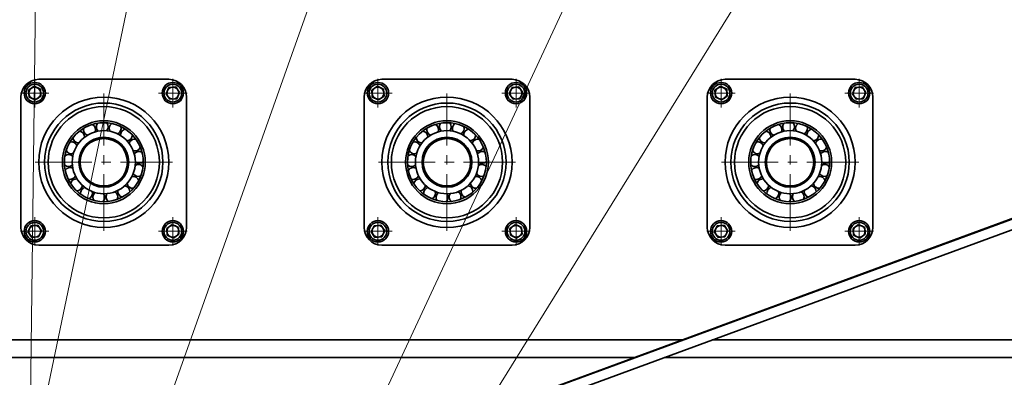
# Model space of a CAD drawing. Header units: millimetres. Extents: x -14862 to 14862, y -10512 to 10512.
# Tile 132 of 199: x -6185 to -5353, y 6889 to 7191. Entities that reach past the tile are written whole.
import ezdxf

# ---------------------------------------------------------------- set-up
doc = ezdxf.new("R2010")
doc.units = ezdxf.units.MM
doc.header["$LTSCALE"] = 4
doc.linetypes.add('点画线', pattern=[18, 12, -2, 2, -2])
doc.layers.get('0').update_dxf_attribs({"lineweight": 18})
for name, color, linetype, lineweight in [('中心线层', 1, '点画线', 18), ('几何体', 7, 'Continuous', 35), ('尺寸线层', 3, 'Continuous', 18), ('注释', 3, 'Continuous', 18)]:
    doc.layers.add(name, color=color, linetype=linetype, lineweight=lineweight)
doc.styles.add('标准', font='txt', dxfattribs={"width": 0.667})
doc.dimstyles.new('GB_尺寸', dxfattribs={"dimtxt": 3.5, "dimasz": 4, "dimexe": 2, "dimexo": 0, "dimtad": 1, "dimdsep": 46, "dimtxsty": '标准', "dimblk": '_CAXARROW', "dimcen": 0, "dimdle": 8, "dimazin": 2, "dimtfac": 0.707107, "dimtdec": 3, "dimtmove": 2, "dimatfit": 3, "dimfxl": 0, "dimfrac": 2, "dimtolj": 1, "dimarcsym": 0})

# ---------------------------------------------------------------- blocks, each defined once
blk = doc.blocks.new('*X103')
at = {"layer": '注释', "color": 0, "linetype": 'Continuous'}
blk.add_line((-25.08, -2011.03), (0, 0), dxfattribs=at)
blk = doc.blocks.new('*X104')
at = {"layer": '注释', "color": 0, "linetype": 'Continuous'}
blk.add_line((-414.32, -1986.81), (0, 0), dxfattribs=at)
blk = doc.blocks.new('*X105')
at = {"layer": '注释', "color": 0, "linetype": 'Continuous'}
blk.add_line((-730.4, -2052.87), (0, 0), dxfattribs=at)
blk = doc.blocks.new('*X106')
at = {"layer": '注释', "color": 0, "linetype": 'Continuous'}
blk.add_line((-989.45, -2126.47), (0, 0), dxfattribs=at)
blk = doc.blocks.new('*X107')
at = {"layer": '注释', "color": 0, "linetype": 'Continuous'}
blk.add_line((-1326.6, -2138.85), (0, 0), dxfattribs=at)
blk = doc.blocks.new('*X141')
at = {"layer": '尺寸线层'}
for points in [[(-4713.19, 6329.27), (-4812.16, 6310.29), (-4804.45, 6286.51)], [(-5847.19, 5961.27), (-5755.93, 6004.02), (-5748.21, 5980.24)]]:
    blk.add_hatch(color=0, dxfattribs=at).paths.add_polyline_path(points, flags=0)
at = {"layer": '尺寸线层', "color": 0}
for p, q in [((-4953.86, 7070.9), (-4697.76, 6281.71)), ((-6087.86, 6702.9), (-5831.76, 5913.71)), ((-5847.19, 5961.27), (-4713.19, 6329.27))]:
    blk.add_line(p, q, dxfattribs=at)
at = {"layer": '尺寸线层', "color": 0, "insert": (-5298.44, 6201.51), "char_height": 87.5, "width": 331.5251, "attachment_point": 5, "rotation": 17.97903, "line_spacing_factor": 1.15057, "style": '标准'}
blk.add_mtext('\\T1.1;1200', dxfattribs=at)
blk = doc.blocks.new('_CAXARROW')
blk.add_hatch(color=0).paths.add_polyline_path([(0, 0), (-1, 0.125), (-1, -0.125)], flags=0)
blk = doc.blocks.new('*X145')
at = {"layer": '尺寸线层'}
for points in [[(-11533.86, 4553.62), (-11433.86, 4566.12), (-11433.86, 4541.12)], [(4383.67, 4553.62), (4283.67, 4566.12), (4283.67, 4541.12)]]:
    blk.add_hatch(color=0, dxfattribs=at).paths.add_polyline_path(points, flags=0)
at = {"layer": '尺寸线层', "color": 0}
for p, q in [((4383.67, 7085.9), (4383.67, 4503.62)), ((-11533.86, 5485.9), (-11533.86, 4503.62)), ((-11533.86, 4553.62), (4383.67, 4553.62))]:
    blk.add_line(p, q, dxfattribs=at)
at = {"layer": '尺寸线层', "color": 0, "insert": (-3575.1, 4612.75), "char_height": 87.5, "width": 423.3401, "attachment_point": 5, "line_spacing_factor": 1.15057, "style": '标准'}
blk.add_mtext('\\T1.1;15950', dxfattribs=at)

msp = doc.modelspace()

# ---------------------------------------------------------------- linework, layer by layer
at = {"layer": '中心线层'}
for p, q in [((-6172.195, 7117.236), (-6172.195, 7141.236)), ((-6055.523, 7117.236), (-6055.523, 7141.235)), ((-5882.195, 7117.236), (-5882.195, 7141.236)), ((-5765.523, 7117.236), (-5765.523, 7141.235)), ((-5592.195, 7117.236), (-5592.195, 7141.236)), ((-5475.523, 7117.236), (-5475.523, 7141.235)), ((-6184.195, 7129.236), (-6160.195, 7129.236)), ((-6113.86, 7012.9), (-6113.86, 7128.899)), ((-6067.523, 7129.236), (-6043.524, 7129.236)), ((-5894.195, 7129.236), (-5870.195, 7129.236)), ((-5823.86, 7012.9), (-5823.86, 7128.899)), ((-5777.523, 7129.236), (-5753.524, 7129.236)), ((-5604.195, 7129.236), (-5580.195, 7129.236)), ((-5533.86, 7012.9), (-5533.86, 7128.899)), ((-5487.523, 7129.236), (-5463.524, 7129.236)), ((-6171.86, 7070.9), (-6055.86, 7070.9)), ((-5881.86, 7070.9), (-5765.86, 7070.9)), ((-5591.86, 7070.9), (-5475.86, 7070.9)), ((-6172.195, 7000.564), (-6172.195, 7024.563)), ((-6055.523, 7000.563), (-6055.523, 7024.563)), ((-5882.195, 7000.564), (-5882.195, 7024.563)), ((-5765.523, 7000.563), (-5765.523, 7024.563)), ((-5592.195, 7000.564), (-5592.195, 7024.563)), ((-5475.523, 7000.563), (-5475.523, 7024.563)), ((-6184.195, 7012.564), (-6160.196, 7012.564)), ((-6067.523, 7012.563), (-6043.524, 7012.563)), ((-5894.195, 7012.564), (-5870.196, 7012.564)), ((-5777.523, 7012.563), (-5753.524, 7012.563)), ((-5604.195, 7012.564), (-5580.196, 7012.564)), ((-5487.523, 7012.563), (-5463.524, 7012.563))]:
    msp.add_line(p, q, dxfattribs=at)
at = {"layer": '几何体'}
for p, q in [((-4985.122, 7156.065), (-6088.39, 6750.647)), ((-6087.463, 6750.648), (-4985.012, 7155.766)), ((-6168.859, 7140.9), (-6058.86, 7140.9)), ((-5878.859, 7140.9), (-5768.86, 7140.9)), ((-5588.859, 7140.9), (-5478.86, 7140.9)), ((-6177.404, 7131.727), (-6172.643, 7134.992)), ((-6176.957, 7125.97), (-6177.404, 7131.727)), ((-6172.643, 7134.992), (-6167.434, 7132.501)), ((-6167.434, 7132.501), (-6166.987, 7126.745)), ((-5017.061, 7134.974), (-6071.146, 6747.629)), ((-6061.279, 7128.789), (-6058.788, 7133.997)), ((-6058.788, 7133.997), (-6053.033, 7134.445)), ((-6053.033, 7134.445), (-6049.767, 7129.683)), ((-5887.404, 7131.727), (-5882.643, 7134.992)), ((-5886.957, 7125.97), (-5887.404, 7131.727)), ((-5882.643, 7134.992), (-5877.435, 7132.501)), ((-5877.435, 7132.501), (-5876.987, 7126.745)), ((-5771.279, 7128.789), (-5768.788, 7133.997)), ((-5768.788, 7133.997), (-5763.033, 7134.445)), ((-5763.033, 7134.445), (-5759.766, 7129.683)), ((-5597.404, 7131.727), (-5592.643, 7134.992)), ((-5596.957, 7125.97), (-5597.404, 7131.727)), ((-5592.643, 7134.992), (-5587.435, 7132.501)), ((-5587.435, 7132.501), (-5586.987, 7126.745)), ((-5481.279, 7128.789), (-5478.788, 7133.997)), ((-5478.788, 7133.997), (-5473.033, 7134.445)), ((-5473.033, 7134.445), (-5469.766, 7129.683)), ((-6183.86, 7015.9), (-6183.86, 7125.9)), ((-6171.748, 7123.48), (-6176.957, 7125.97)), ((-6166.987, 7126.745), (-6171.748, 7123.48)), ((-6058.014, 7124.027), (-6061.279, 7128.789)), ((-6052.257, 7124.475), (-6058.014, 7124.027)), ((-6049.767, 7129.683), (-6052.257, 7124.475)), ((-6043.859, 7125.9), (-6043.859, 7015.9)), ((-5893.86, 7015.9), (-5893.86, 7125.9)), ((-5881.748, 7123.48), (-5886.957, 7125.97)), ((-5876.987, 7126.745), (-5881.748, 7123.48)), ((-5768.014, 7124.027), (-5771.279, 7128.789)), ((-5762.257, 7124.475), (-5768.014, 7124.027)), ((-5759.766, 7129.683), (-5762.257, 7124.475)), ((-5753.859, 7125.9), (-5753.859, 7015.9)), ((-5603.86, 7015.9), (-5603.86, 7125.9)), ((-5591.748, 7123.48), (-5596.957, 7125.97)), ((-5586.987, 7126.745), (-5591.748, 7123.48)), ((-5478.014, 7124.027), (-5481.279, 7128.789)), ((-5472.257, 7124.475), (-5478.014, 7124.027)), ((-5469.766, 7129.683), (-5472.257, 7124.475)), ((-5463.859, 7125.9), (-5463.859, 7015.9)), ((-6119.238, 7103.796), (-6119.302, 7103.705)), ((-6109.121, 7100.523), (-6110.186, 7100.674)), ((-5829.237, 7103.796), (-5829.302, 7103.705)), ((-5819.121, 7100.523), (-5820.186, 7100.674)), ((-5539.237, 7103.796), (-5539.302, 7103.705)), ((-5529.121, 7100.523), (-5530.186, 7100.674)), ((-6130.315, 7095.984), (-6131.204, 7095.377)), ((-6098.739, 7096.811), (-6099.679, 7097.337)), ((-5840.315, 7095.984), (-5841.203, 7095.377)), ((-5808.739, 7096.811), (-5809.679, 7097.337)), ((-5550.315, 7095.984), (-5551.204, 7095.377)), ((-5518.74, 7096.811), (-5519.679, 7097.337)), ((-6085.23, 7079.862), (-6085.569, 7080.883)), ((-5795.23, 7079.862), (-5795.569, 7080.883)), ((-5505.23, 7079.862), (-5505.569, 7080.883)), ((-6142.919, 7078.351), (-6143.167, 7077.304)), ((-5852.919, 7078.351), (-5853.167, 7077.304)), ((-5562.919, 7078.351), (-5563.167, 7077.304)), ((-6146.443, 7064.259), (-6146.505, 7064.166)), ((-6143.649, 7067.35), (-6143.502, 7066.284)), ((-5856.443, 7064.259), (-5856.505, 7064.166)), ((-5853.649, 7067.35), (-5853.502, 7066.284)), ((-5566.443, 7064.259), (-5566.505, 7064.166)), ((-5563.649, 7067.35), (-5563.502, 7066.284)), ((-6140.355, 7056.829), (-6139.833, 7055.887)), ((-6086.663, 7058.235), (-6086.226, 7059.219)), ((-5850.355, 7056.829), (-5849.833, 7055.887)), ((-5796.663, 7058.235), (-5796.226, 7059.219)), ((-5560.355, 7056.829), (-5559.833, 7055.887)), ((-5506.663, 7058.235), (-5506.226, 7059.219)), ((-6133.483, 7048.208), (-6132.656, 7047.518)), ((-6093.075, 7049.266), (-6092.313, 7050.026)), ((-5843.483, 7048.208), (-5842.656, 7047.518)), ((-5803.075, 7049.266), (-5802.312, 7050.026)), ((-5553.483, 7048.208), (-5552.656, 7047.518)), ((-5513.075, 7049.266), (-5512.312, 7050.026)), ((-6113.074, 7040.91), (-6111.998, 7040.957)), ((-6102.293, 7043.219), (-6101.308, 7043.651)), ((-5823.074, 7040.91), (-5821.998, 7040.957)), ((-5812.293, 7043.219), (-5811.308, 7043.651)), ((-5533.074, 7040.91), (-5531.998, 7040.957)), ((-5522.293, 7043.219), (-5521.308, 7043.651)), ((-6177.952, 7012.116), (-6175.461, 7017.325)), ((-6175.461, 7017.325), (-6169.705, 7017.772)), ((-6169.705, 7017.772), (-6166.44, 7013.011)), ((-6060.732, 7015.054), (-6055.97, 7018.319)), ((-6060.284, 7009.298), (-6060.732, 7015.054)), ((-6055.97, 7018.319), (-6050.762, 7015.829)), ((-6050.762, 7015.829), (-6050.315, 7010.073)), ((-5887.952, 7012.116), (-5885.461, 7017.325)), ((-5885.461, 7017.325), (-5879.705, 7017.772)), ((-5879.705, 7017.772), (-5876.44, 7013.011)), ((-5770.732, 7015.054), (-5765.97, 7018.319)), ((-5770.284, 7009.298), (-5770.732, 7015.054)), ((-5765.97, 7018.319), (-5760.762, 7015.829)), ((-5760.762, 7015.829), (-5760.315, 7010.073)), ((-5597.952, 7012.116), (-5595.461, 7017.325)), ((-5595.461, 7017.325), (-5589.705, 7017.772)), ((-5589.705, 7017.772), (-5586.44, 7013.011)), ((-5480.732, 7015.054), (-5475.97, 7018.319)), ((-5480.284, 7009.298), (-5480.732, 7015.054)), ((-5475.97, 7018.319), (-5470.762, 7015.829)), ((-5470.762, 7015.829), (-5470.315, 7010.073)), ((-6174.686, 7007.355), (-6177.952, 7012.116)), ((-6168.93, 7007.802), (-6174.686, 7007.355)), ((-6166.44, 7013.011), (-6168.93, 7007.802)), ((-6055.075, 7006.807), (-6060.284, 7009.298)), ((-6050.315, 7010.073), (-6055.075, 7006.807)), ((-5884.686, 7007.355), (-5887.952, 7012.116)), ((-5878.93, 7007.802), (-5884.686, 7007.355)), ((-5876.44, 7013.011), (-5878.93, 7007.802)), ((-5765.075, 7006.807), (-5770.284, 7009.298)), ((-5760.315, 7010.073), (-5765.075, 7006.807)), ((-5594.686, 7007.355), (-5597.952, 7012.116)), ((-5588.93, 7007.802), (-5594.686, 7007.355)), ((-5586.44, 7013.011), (-5588.93, 7007.802)), ((-5475.076, 7006.807), (-5480.284, 7009.298)), ((-5470.315, 7010.073), (-5475.076, 7006.807)), ((-6058.86, 7000.9), (-6168.859, 7000.9)), ((-5768.86, 7000.9), (-5878.859, 7000.9)), ((-5478.86, 7000.9), (-5588.859, 7000.9)), ((-5625.079, 6920.9), (-11533.859, 6920.9)), ((-5187.443, 6920.9), (-5599.623, 6920.9)), ((-5665.898, 6905.9), (-11533.859, 6905.9)), ((-5665.898, 6905.9), (-11533.859, 6905.9)), ((-5240.273, 6905.9), (-5640.444, 6905.9)), ((-5240.273, 6905.9), (-5640.444, 6905.9))]:
    msp.add_line(p, q, dxfattribs=at)
for points in [[(-6120.142, 7100.234), (-6120.309, 7100.198), (-6121.19, 7099.99)], [(-5830.142, 7100.234), (-5830.309, 7100.198), (-5831.19, 7099.99)], [(-5540.142, 7100.234), (-5540.309, 7100.198), (-5541.19, 7099.99)], [(-6090.401, 7089.599), (-6090.995, 7090.321), (-6091.086, 7090.429)], [(-5800.401, 7089.599), (-5800.995, 7090.321), (-5801.086, 7090.429)], [(-5510.401, 7089.599), (-5510.995, 7090.321), (-5511.086, 7090.429)], [(-6138.265, 7088.346), (-6138.69, 7087.735), (-6138.875, 7087.459)], [(-5848.265, 7088.346), (-5848.69, 7087.735), (-5848.875, 7087.459)], [(-5558.265, 7088.346), (-5558.69, 7087.735), (-5558.875, 7087.459)], [(-6083.925, 7068.915), (-6083.903, 7069.275), (-6083.874, 7069.99)], [(-5793.925, 7068.915), (-5793.903, 7069.275), (-5793.873, 7069.99)], [(-5503.925, 7068.915), (-5503.903, 7069.275), (-5503.873, 7069.99)], [(-6123.96, 7042.651), (-6123.439, 7042.47), (-6122.941, 7042.307)], [(-5833.96, 7042.651), (-5833.439, 7042.47), (-5832.941, 7042.307)], [(-5543.96, 7042.651), (-5543.439, 7042.47), (-5542.941, 7042.307)]]:
    msp.add_lwpolyline(points, dxfattribs=at)
for centre, radius in [((-6172.195, 7129.236), 9), ((-6172.196, 7129.236), 7.5), ((-6055.523, 7129.236), 9), ((-6055.523, 7129.236), 7.5), ((-5882.195, 7129.236), 9), ((-5882.195, 7129.236), 7.5), ((-5765.523, 7129.236), 9), ((-5765.523, 7129.236), 7.5), ((-5592.195, 7129.236), 9), ((-5592.196, 7129.236), 7.5), ((-5475.523, 7129.236), 9), ((-5475.523, 7129.236), 7.5), ((-6113.86, 7070.9), 55), ((-5823.859, 7070.9), 55), ((-5533.859, 7070.9), 55), ((-6113.86, 7070.9), 50), ((-6113.859, 7070.9), 47), ((-5823.86, 7070.9), 50), ((-5823.859, 7070.9), 47), ((-5533.86, 7070.9), 50), ((-5533.859, 7070.9), 47), ((-6113.859, 7070.9), 35), ((-5823.859, 7070.9), 35), ((-5533.859, 7070.9), 35), ((-6113.859, 7070.9), 33.334), ((-6113.859, 7070.899), 26.667), ((-5823.859, 7070.899), 33.334), ((-5823.859, 7070.899), 26.667), ((-5533.859, 7070.899), 33.334), ((-5533.859, 7070.9), 26.667), ((-6113.859, 7070.9), 21.1), ((-6113.859, 7070.9), 20), ((-5823.859, 7070.9), 21.1), ((-5823.859, 7070.9), 20), ((-5533.859, 7070.9), 21.1), ((-5533.859, 7070.9), 20), ((-6172.196, 7012.563), 9), ((-6172.196, 7012.563), 7.5), ((-6055.523, 7012.563), 9), ((-6055.523, 7012.563), 7.5), ((-5882.196, 7012.563), 9), ((-5882.196, 7012.563), 7.5), ((-5765.523, 7012.563), 9), ((-5765.523, 7012.563), 7.5), ((-5592.196, 7012.563), 9), ((-5592.196, 7012.563), 7.5), ((-5475.523, 7012.563), 9), ((-5475.523, 7012.563), 7.5)]:
    msp.add_circle(centre, radius, dxfattribs=at)
for centre, radius, start, end in [((-6168.859, 7125.899), 15, 89.999861, 179.99883), ((-6058.86, 7125.899), 15, 0.00117, 90.000139), ((-5878.859, 7125.899), 15, 89.999861, 179.99883), ((-5768.86, 7125.899), 15, 0.00117, 90.000139), ((-5588.859, 7125.899), 15, 89.999861, 179.99883), ((-5478.86, 7125.899), 15, 0.00117, 90.000139), ((-6172.195, 7129.236), 5, 124.456329, 184.446152), ((-6172.196, 7129.236), 5, 64.442624, 124.444708), ((-6172.197, 7129.234), 5.002, 4.460527, 64.438437), ((-6055.521, 7129.236), 5.002, 154.453537, 214.429157), ((-6055.524, 7129.238), 4.998, 94.426602, 154.457058), ((-6055.522, 7129.239), 4.997, 34.426288, 94.452093), ((-6055.522, 7129.235), 4.999, 334.444525, 34.45996), ((-5882.195, 7129.236), 5, 124.456329, 184.446152), ((-5882.196, 7129.236), 5, 64.442624, 124.444708), ((-5882.197, 7129.234), 5.002, 4.460527, 64.438437), ((-5765.521, 7129.236), 5.002, 154.453537, 214.429157), ((-5765.524, 7129.238), 4.998, 94.426602, 154.457058), ((-5765.522, 7129.239), 4.997, 34.426288, 94.452093), ((-5765.522, 7129.235), 4.999, 334.444525, 34.45996), ((-5592.195, 7129.236), 5, 124.456329, 184.446152), ((-5592.196, 7129.236), 5, 64.445781, 124.441551), ((-5592.197, 7129.234), 5.002, 4.460527, 64.438437), ((-5475.521, 7129.236), 5.002, 154.453537, 214.429157), ((-5475.524, 7129.238), 4.998, 94.426602, 154.457058), ((-5475.523, 7129.236), 5, 34.444734, 94.443078), ((-5475.525, 7129.236), 5.002, 334.453537, 34.429157), ((-6172.197, 7129.235), 4.998, 184.431608, 244.449332), ((-6172.195, 7129.236), 5, 244.442624, 304.444708), ((-6172.194, 7129.235), 4.998, 304.430429, 4.452333), ((-6055.523, 7129.236), 5, 214.444734, 274.443078), ((-6055.524, 7129.237), 5.001, 274.449668, 334.433991), ((-5882.197, 7129.235), 4.998, 184.431608, 244.449332), ((-5882.196, 7129.236), 5, 244.442624, 304.444708), ((-5882.194, 7129.235), 4.998, 304.430429, 4.452333), ((-5765.523, 7129.236), 5, 214.444734, 274.443078), ((-5765.524, 7129.237), 5.001, 274.449668, 334.433991), ((-5592.197, 7129.235), 4.998, 184.431608, 244.449332), ((-5592.196, 7129.236), 5, 244.442624, 304.444708), ((-5592.194, 7129.235), 4.998, 304.430429, 4.452333), ((-5475.523, 7129.236), 5, 214.444734, 274.443078), ((-5475.524, 7129.237), 5.001, 274.449668, 334.433991), ((-6125.919, 7098.369), 5.001, 165.371927, 249.181025), ((-6125.921, 7098.368), 5.001, 338.234102, 62.036137), ((-6115.183, 7100.87), 5, 145.462715, 228.005523), ((-6115.183, 7100.87), 5, 317.055684, 40.866393), ((-6104.264, 7099.325), 5.002, 145.489849, 206.815195), ((-6104.256, 7099.314), 5.015, 123.044297, 145.436701), ((-6104.265, 7099.324), 4.998, 295.855512, 19.716432), ((-6094.647, 7093.942), 4.998, 101.824061, 145.48051), ((-5835.919, 7098.369), 5.001, 165.371927, 249.181025), ((-5835.921, 7098.368), 5.001, 338.234102, 62.036137), ((-5825.183, 7100.87), 5, 145.462715, 228.005523), ((-5825.183, 7100.87), 5, 317.055684, 40.866393), ((-5814.264, 7099.325), 5.002, 145.489849, 206.815195), ((-5814.256, 7099.314), 5.015, 123.044297, 145.436701), ((-5814.266, 7099.325), 5, 295.861754, 19.695045), ((-5804.647, 7093.942), 4.998, 101.824061, 145.48051), ((-5545.92, 7098.369), 5.001, 165.371927, 249.181025), ((-5545.921, 7098.368), 5.001, 338.234102, 62.036137), ((-5535.183, 7100.87), 5, 145.462715, 228.005523), ((-5535.183, 7100.87), 5, 317.055684, 40.866393), ((-5524.264, 7099.325), 5.002, 145.489849, 206.815195), ((-5524.256, 7099.314), 5.015, 123.044297, 145.436701), ((-5524.266, 7099.325), 5, 295.861754, 19.695045), ((-5514.647, 7093.942), 4.998, 101.824061, 145.48051), ((-6135.028, 7092.158), 5.001, 186.550025, 270.351036), ((-6135.029, 7092.156), 5.001, 359.411658, 83.217088), ((-6094.654, 7093.942), 4.992, 145.440223, 185.686697), ((-6094.645, 7093.939), 4.999, 274.696565, 358.528405), ((-6087.62, 7085.443), 5, 80.659268, 145.469869), ((-5845.028, 7092.158), 5.001, 186.550025, 270.351036), ((-5845.029, 7092.156), 5.001, 359.411658, 83.217088), ((-5804.654, 7093.942), 4.992, 145.440223, 185.686697), ((-5804.646, 7093.939), 4.999, 274.696565, 358.528405), ((-5797.621, 7085.443), 5, 80.659268, 145.469869), ((-5555.028, 7092.158), 5.001, 186.550025, 270.351036), ((-5555.029, 7092.156), 5.001, 359.411658, 83.217088), ((-5514.654, 7093.942), 4.992, 145.440223, 185.686697), ((-5514.646, 7093.939), 4.999, 274.696565, 358.528405), ((-5507.621, 7085.443), 5, 80.659268, 145.469869), ((-6141.278, 7083.074), 5, 20.578454, 104.40234), ((-6087.646, 7085.456), 4.972, 145.427207, 164.540725), ((-6087.62, 7085.443), 4.999, 253.52057, 337.346246), ((-5851.278, 7083.074), 5, 20.578454, 104.40234), ((-5797.646, 7085.456), 4.972, 145.427207, 164.540725), ((-5797.62, 7085.443), 4.999, 253.52057, 337.346246), ((-5561.278, 7083.074), 5, 20.578454, 104.40234), ((-5507.646, 7085.456), 4.972, 145.427207, 164.540725), ((-5507.621, 7085.443), 4.999, 253.52057, 337.346246), ((-6143.824, 7072.348), 5, 41.755797, 125.57867), ((-6141.278, 7083.073), 5, 207.709503, 291.54031), ((-6084.138, 7074.983), 5, 59.476922, 143.301797), ((-5853.824, 7072.348), 5, 41.755797, 125.57867), ((-5851.278, 7083.074), 5, 207.717353, 291.532461), ((-5794.138, 7074.983), 5, 59.476922, 143.301797), ((-5563.824, 7072.348), 5, 41.755797, 125.57867), ((-5561.278, 7083.074), 5, 207.717353, 291.532461), ((-5504.138, 7074.983), 5, 59.479621, 143.299098), ((-6143.824, 7072.347), 4.999, 228.887818, 312.714011), ((-6142.324, 7061.425), 5, 62.933417, 145.469456), ((-6084.67, 7063.971), 5, 38.303179, 122.121804), ((-6084.139, 7074.983), 5, 232.347085, 316.164307), ((-5853.824, 7072.347), 4.999, 228.887818, 312.714011), ((-5852.324, 7061.425), 5, 62.933417, 145.469456), ((-5794.67, 7063.971), 5, 38.303179, 122.121804), ((-5794.139, 7074.983), 5, 232.347085, 316.164307), ((-5563.824, 7072.347), 4.999, 228.887818, 312.714011), ((-5562.324, 7061.424), 5.001, 62.938079, 145.464793), ((-5504.67, 7063.971), 5, 38.303179, 122.121804), ((-5504.139, 7074.983), 5, 232.347085, 316.164307), ((-6142.324, 7061.425), 5, 250.068903, 333.886389), ((-6136.979, 7051.782), 5, 84.109785, 145.472004), ((-6089.145, 7053.895), 5, 17.122943, 100.949961), ((-6084.671, 7063.97), 5, 211.168654, 294.990706), ((-5852.324, 7061.425), 5, 250.068903, 333.886389), ((-5846.979, 7051.782), 5, 84.109785, 145.472004), ((-5799.145, 7053.895), 5, 17.122943, 100.949961), ((-5794.67, 7063.972), 5.001, 211.179215, 294.980146), ((-5562.324, 7061.425), 5, 250.068903, 333.886389), ((-5556.979, 7051.782), 5, 84.109785, 145.472004), ((-5509.144, 7053.895), 4.999, 17.121023, 100.943462), ((-5504.67, 7063.972), 5.001, 211.179215, 294.980146), ((-6136.965, 7051.776), 5.015, 145.496806, 167.891084), ((-6136.978, 7051.781), 4.998, 271.234834, 355.079691), ((-6128.509, 7044.716), 5.005, 105.308345, 145.446314), ((-6096.956, 7046.115), 4.999, 355.943103, 79.768372), ((-6089.145, 7053.894), 4.999, 189.987439, 273.818585), ((-5846.965, 7051.776), 5.015, 145.496806, 167.891084), ((-5846.978, 7051.781), 4.998, 271.234834, 355.079691), ((-5838.509, 7044.716), 5.005, 105.308345, 145.446314), ((-5806.956, 7046.115), 4.999, 355.943103, 79.768372), ((-5799.145, 7053.894), 4.999, 189.987439, 273.818585), ((-5556.965, 7051.776), 5.015, 145.496806, 167.891084), ((-5556.978, 7051.781), 4.998, 271.234834, 355.079691), ((-5548.509, 7044.716), 5.005, 105.308345, 145.446314), ((-5516.956, 7046.115), 4.999, 355.943103, 79.768372), ((-5509.145, 7053.894), 4.999, 189.987439, 273.818585), ((-6128.515, 7044.723), 4.997, 145.464068, 189.128885), ((-6128.512, 7044.721), 5, 292.425756, 16.235447), ((-6118.068, 7041.196), 4.998, 145.455307, 210.302315), ((-6118.058, 7041.189), 5.01, 126.491017, 145.456672), ((-6118.065, 7041.196), 4.999, 313.5844, 37.424381), ((-6107.052, 7041.682), 4.999, 147.634123, 231.46534), ((-6107.05, 7041.683), 4.999, 334.761519, 58.593482), ((-6096.958, 7046.114), 4.999, 168.809049, 252.648606), ((-5838.515, 7044.723), 4.997, 145.464068, 189.128885), ((-5838.512, 7044.721), 5, 292.425756, 16.235447), ((-5828.068, 7041.196), 4.998, 145.455307, 210.302315), ((-5828.058, 7041.189), 5.01, 126.491017, 145.456672), ((-5828.066, 7041.196), 5, 313.605285, 37.419806), ((-5817.052, 7041.682), 4.999, 147.634123, 231.46534), ((-5817.05, 7041.683), 4.999, 334.761519, 58.593482), ((-5806.955, 7046.116), 5.002, 168.834554, 252.623101), ((-5548.515, 7044.723), 4.997, 145.464068, 189.128885), ((-5548.513, 7044.721), 5, 292.425756, 16.235447), ((-5538.068, 7041.196), 4.998, 145.455307, 210.302315), ((-5538.058, 7041.189), 5.01, 126.491017, 145.456672), ((-5538.066, 7041.196), 5, 313.605285, 37.419806), ((-5527.052, 7041.682), 4.999, 147.634123, 231.46534), ((-5527.05, 7041.683), 4.999, 334.761519, 58.593482), ((-5516.955, 7046.116), 5.002, 168.834554, 252.623101), ((-6168.859, 7015.9), 15, 180.001167, 270.000145), ((-6172.193, 7012.563), 5.002, 154.453525, 214.429176), ((-6172.196, 7012.565), 4.998, 94.43964, 154.456277), ((-6172.196, 7012.563), 5, 34.444683, 94.44309), ((-6172.194, 7012.563), 4.999, 334.444513, 34.459978), ((-6055.522, 7012.564), 5, 124.456326, 184.446118), ((-6058.86, 7015.9), 15, 269.999855, 359.998833), ((-6055.523, 7012.561), 5.002, 64.448856, 124.436655), ((-6055.526, 7012.561), 5.004, 4.465265, 64.415651), ((-5878.859, 7015.9), 15, 180.001167, 270.000145), ((-5882.193, 7012.563), 5.002, 154.453525, 214.429176), ((-5882.197, 7012.565), 4.998, 94.43964, 154.456277), ((-5882.196, 7012.563), 5, 34.444683, 94.44309), ((-5882.194, 7012.563), 4.999, 334.444513, 34.459978), ((-5765.522, 7012.564), 5, 124.456326, 184.446118), ((-5768.86, 7015.9), 15, 269.999855, 359.998833), ((-5765.523, 7012.561), 5.002, 64.448856, 124.436655), ((-5765.526, 7012.561), 5.004, 4.465265, 64.415651), ((-5588.859, 7015.9), 15, 180.001167, 270.000145), ((-5592.193, 7012.563), 5.002, 154.453525, 214.429176), ((-5592.197, 7012.565), 4.998, 94.426432, 154.457122), ((-5592.196, 7012.563), 5, 34.443837, 94.434506), ((-5592.194, 7012.563), 4.999, 334.444513, 34.459978), ((-5475.522, 7012.564), 5, 124.456326, 184.446118), ((-5478.86, 7015.9), 15, 269.999855, 359.998833), ((-5475.523, 7012.561), 5.002, 64.448856, 124.436655), ((-5475.521, 7012.564), 4.998, 4.431627, 64.449289), ((-6172.195, 7012.563), 5, 214.444683, 274.44309), ((-6172.196, 7012.565), 5.001, 274.449499, 334.434055), ((-6055.524, 7012.562), 4.998, 184.431627, 244.449289), ((-6055.523, 7012.563), 5, 244.442677, 304.444527), ((-6055.521, 7012.563), 4.998, 304.430426, 4.452299), ((-5882.195, 7012.563), 5, 214.444683, 274.44309), ((-5882.196, 7012.565), 5.001, 274.449499, 334.434055), ((-5765.524, 7012.562), 4.998, 184.431627, 244.449289), ((-5765.523, 7012.563), 5, 244.442677, 304.444527), ((-5765.521, 7012.563), 4.998, 304.430426, 4.452299), ((-5592.195, 7012.563), 5, 214.444683, 274.44309), ((-5592.196, 7012.565), 5.001, 274.449499, 334.434055), ((-5475.524, 7012.562), 4.998, 184.431627, 244.449289), ((-5475.523, 7012.563), 5, 244.442677, 304.444527), ((-5475.521, 7012.563), 4.998, 304.430426, 4.452299)]:
    msp.add_arc(centre, radius, start, end, dxfattribs=at)

# ---------------------------------------------------------------- block references
at = {"layer": '注释'}
for name, p in [('*X103', (-6151.776, 8797.707)), ('*X104', (-5761.22, 8797.707)), ('*X105', (-5372.87, 8797.707)), ('*X106', (-4982.314, 8797.707)), ('*X107', (-4591.758, 8797.707))]:
    msp.add_blockref(name, p, dxfattribs=at)

# ---------------------------------------------------------------- dimensions: what is measured, and where the dimension line sits
at = {"layer": '尺寸线层'}
dim = msp.add_linear_dim(base=(4383.668, 4553.619), p1=(-11533.859, 5485.9), p2=(4383.668, 7085.9), text='15950', dimstyle='GB_尺寸', override={"dimscale": 25, "dimsah": 1, "dimtfac": 1, "dimtfill": 1}, dxfattribs=at)
dim.commit()
dim.dimension.update_dxf_attribs({"geometry": '*X145', "text_midpoint": (-3575.096, 4612.749), "dimtype": 160})
dim = msp.add_linear_dim(base=(-4713.189, 6329.267), p1=(-6087.861, 6702.899), p2=(-4953.86, 7070.9), angle=17.979026, text='1200', dimstyle='GB_尺寸', override={"dimscale": 25, "dimsah": 1, "dimtfac": 1, "dimtfill": 1}, dxfattribs=at)
dim.commit()
dim.dimension.update_dxf_attribs({"geometry": '*X141', "text_midpoint": (-5298.441, 6201.511), "dimtype": 160})

doc.saveas('drawing.dxf')
